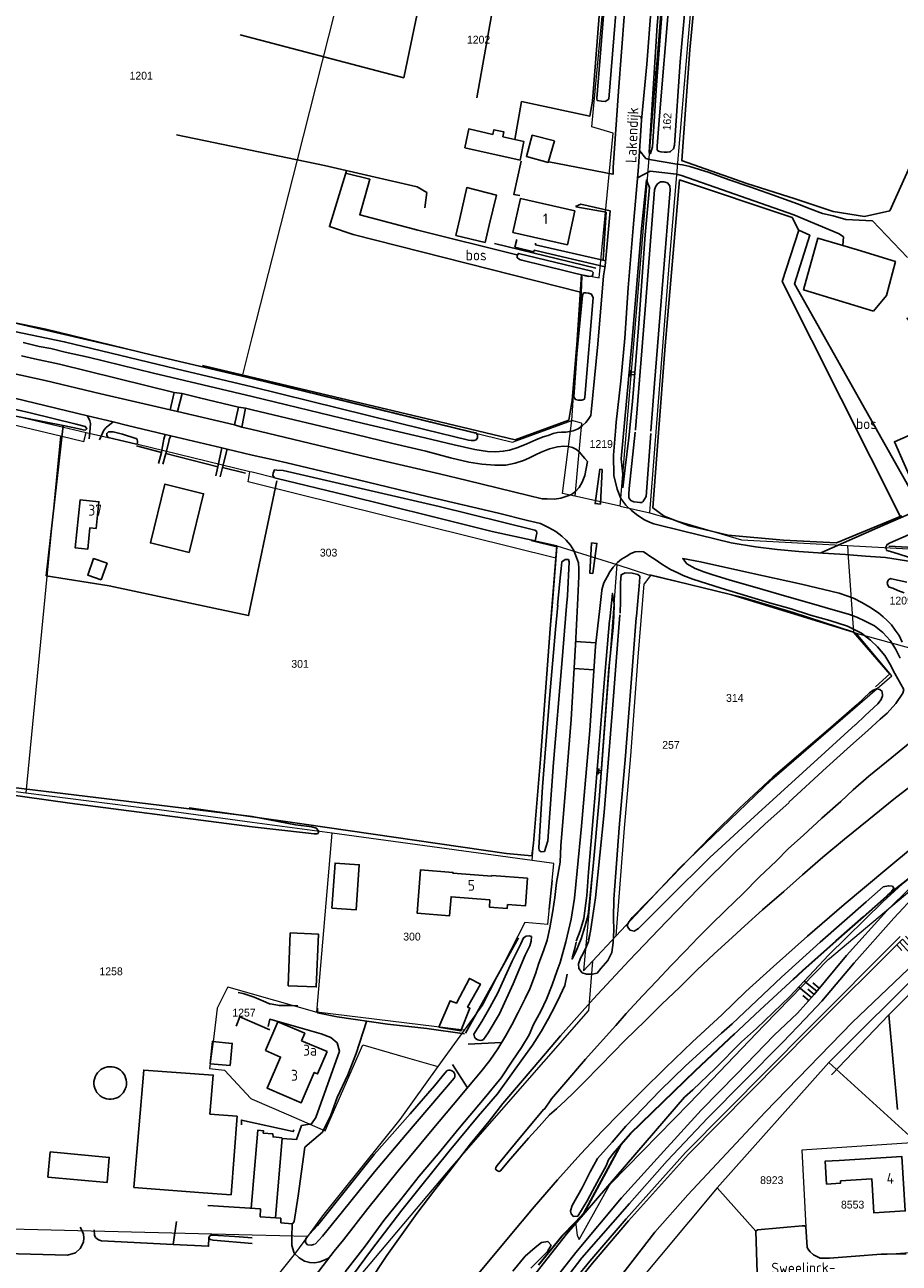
# Model space of a CAD drawing. Header units: metres. Extents: x 233829 to 239427, y 444283 to 448222.
# Tile 19 of 171: x 234948 to 235149, y 445181 to 445466. Entities that reach past the tile are written whole.
import ezdxf
from ezdxf.enums import TextEntityAlignment as Align

# ---------------------------------------------------------------- set-up
doc = ezdxf.new("R2010")
doc.units = ezdxf.units.M
doc.header["$MEASUREMENT"] = 0
doc.linetypes.add('DGN3', pattern=[54.868356, 36.578904, -18.289452])
for name, color, linetype in [('DAKRAND', 4, 'Continuous'), ('DAKRAND-BYG', 4, 'Continuous'), ('FUNKTIEAAND', 253, 'Continuous'), ('Goud-kadastrale grenzen', 13, 'Continuous'), ('HEG', 253, 'Continuous'), ('HEK', 253, 'Continuous'), ('HOOFDGEBOUW', 4, 'Continuous'), ('HUISNUMMER', 253, 'Continuous'), ('INSTEEKSLOOT', 153, 'Continuous'), ('KANTVERH', 253, 'Continuous'), ('KANTWATER', 153, 'Continuous'), ('OVLIJNOBJ', 253, 'Continuous'), ('RASTER', 253, 'Continuous'), ('STRAATNAAM', 253, 'Continuous'), ('TALUD', 253, 'Continuous')]:
    doc.layers.add(name, color=color, linetype=linetype)
for name, color, linetype, lineweight in [('G01 kadestrale perceelsgrens', 73, 'Continuous', 0), ('G02 kadestrale sectiegrens', 73, 'DGN3', 30), ('Z01 perceelnummer', 73, 'Continuous', 13)]:
    doc.layers.add(name, color=color, linetype=linetype, lineweight=lineweight)
doc.styles.get("Standard").update_dxf_attribs({"font": 'iso.shx'})
doc.styles.add('Styledgn001', font='dgn001.shx')

# ---------------------------------------------------------------- blocks, each defined once
blk = doc.blocks.new('TA', base_point=(75009.5, 300012))
for p, q in [((75009.5, 300012.5), (75010, 300012.5)), ((75009.5, 300012.25), (75010.5, 300012.25)), ((75009.5, 300012), (75010, 300012)), ((75009.5, 300011.75), (75010.5, 300011.75)), ((75009.5, 300011.5), (75010, 300011.5))]:
    blk.add_line(p, q)
blk = doc.blocks.new('A$C1532452F')
at = {"layer": 'G01 kadestrale perceelsgrens'}
for p, q in [((234997.753, 445384.947), (235000, 445393.779)), ((234863.821, 445393.076), (234955.813, 445371.192)), ((234997.753, 445384.947), (235000, 445384.398)), ((234947.418, 445375.342), (234961.79, 445371.953)), ((235075.738, 445374.056), (235073.51, 445374.679)), ((235075.738, 445374.056), (235075.002, 445365.806)), ((234955.813, 445371.192), (234947.839, 445289.004)), ((234955.813, 445371.192), (234961.214, 445369.907)), ((234961.214, 445369.907), (234961.79, 445371.953)), ((234999.409, 445362.919), (234973.332, 445369.234)), ((235075.002, 445365.806), (235074.24, 445357.264)), ((234999.008, 445360.601), (234999.409, 445362.919)), ((235000, 445362.776), (234999.409, 445362.919)), ((235000, 445360.355), (234999.008, 445360.601)), ((235069.88, 445343.01), (235000, 445360.355)), ((235084.671, 445354.985), (235074.24, 445357.264)), ((235084.671, 445354.985), (235091.523, 445353.462)), ((235069.88, 445343.01), (235070.108, 445345.885)), ((235070.108, 445345.885), (235083.88, 445341.517)), ((235136.956, 445345.912), (235176.417, 445343.815)), ((235083.88, 445341.517), (235091.665, 445339.048)), ((235091.665, 445339.048), (235090.206, 445337.119)), ((235138.979, 445325.743), (235138.388, 445325.924)), ((235138.979, 445325.743), (235152.672, 445321.959)), ((234933.686, 445290.805), (234947.839, 445289.004)), ((234947.839, 445289.004), (234976.857, 445285.31)), ((235000, 445282.166), (234976.857, 445285.31)), ((235018.369, 445279.671), (235000, 445282.166)), ((235014.815, 445238.493), (235018.369, 445279.671)), ((235064.397, 445273.418), (235018.369, 445279.671)), ((235069.404, 445272.737), (235064.397, 445273.418)), ((235068.002, 445258.643), (235069.404, 445272.737)), ((235162.412, 445256.564), (235132.689, 445226.905)), ((235078.319, 445250.229), (235083.754, 445256.049)), ((235076.259, 445248.023), (235078.319, 445250.229)), ((235078.319, 445250.229), (235077.391, 445238.761)), ((234994.399, 445244.315), (234991.945, 445239.399)), ((234994.399, 445244.315), (235000, 445242.718)), ((235000, 445242.718), (235014.815, 445238.493)), ((234991.945, 445239.399), (234991.08, 445232.251)), ((235048.785, 445234.357), (235014.815, 445238.493)), ((235048.785, 445234.357), (235042.73, 445225.963)), ((234991.08, 445232.251), (234990.148, 445225.555)), ((235016.75, 445211.147), (235025.442, 445230.972)), ((235025.442, 445230.972), (235035.19, 445228.166)), ((235035.19, 445228.166), (235042.73, 445225.963)), ((234990.148, 445225.555), (234993.622, 445225.147)), ((234993.622, 445225.147), (234999.68, 445218.602)), ((235107.015, 445198.046), (235132.689, 445226.905)), ((235132.689, 445226.905), (235152.92, 445208.472)), ((234999.68, 445218.602), (235000, 445218.462)), ((235000, 445218.462), (235008.324, 445214.832)), ((235008.324, 445214.832), (235016.75, 445211.147)), ((235107.015, 445198.046), (235078.852, 445164.392)), ((235082.223, 445198.689), (235082.621, 445199.099)), ((235115.884, 445188.101), (235107.015, 445198.046)), ((235000, 445187.159), (234925.06, 445189.008)), ((235012.666, 445186.846), (235000, 445187.159)), ((235146.086, 445182.79), (235154.267, 445183.376))]:
    blk.add_line(p, q, dxfattribs=at)
at = {"layer": 'G01 kadestrale perceelsgrens', "flags": 128}
for points in [[(235084.671, 445354.985), (235088.975, 445406.009), (235093.422, 445460.419), (235095.954, 445492.853), (235096.901, 445495.25), (235098.513, 445497.744), (235100.826, 445498.813), (235103.712, 445499.083), (235143.406, 445495.599), (235187.729, 445491.59), (235187.382, 445485.452)], [(235000, 445393.779), (235010.347, 445434.448), (235026.376, 445497.761)], [(235091.523, 445353.462), (235095.944, 445410.425), (235100.29, 445462.128), (235102.655, 445488.015), (235103.338, 445490.954), (235103.835, 445491.711), (235105.441, 445492.004), (235146.203, 445488.868), (235187.382, 445485.452)], [(235073.51, 445374.679), (235075.804, 445408.288), (235079.851, 445407.532), (235083.078, 445440.883), (235078.114, 445442.335), (235082.016, 445483.462)], [(234932.606, 445394.407), (234934.117, 445394.045), (234934.517, 445399.62), (234971.672, 445391.034), (234997.753, 445384.947)], [(235000, 445384.398), (235015.648, 445380.574), (235059.88, 445369.741), (235073.51, 445374.679)], [(235074.24, 445357.264), (235071.371, 445357.891), (235073.51, 445374.679)], [(234961.79, 445371.953), (234966.805, 445370.77), (234973.332, 445369.234)], [(235070.108, 445345.885), (235055.235, 445349.135), (235041.357, 445352.57), (235021.575, 445357.488), (235005.722, 445361.334), (235005.136, 445361.532), (235000, 445362.776)], [(235091.523, 445353.462), (235112.628, 445347.205), (235136.956, 445345.912)], [(235136.956, 445345.912), (235137.148, 445343.236), (235138.388, 445325.924)], [(235064.397, 445273.418), (235066.339, 445296.76), (235068.59, 445326.743), (235069.88, 445343.01)], [(235083.88, 445341.517), (235079.828, 445287.347), (235076.259, 445248.023)], [(235083.754, 445256.049), (235085.632, 445280.861), (235087.107, 445297.471), (235088.831, 445320.226), (235090.206, 445337.119)], [(235138.388, 445325.924), (235109.386, 445334.828), (235091.665, 445339.048)], [(235083.754, 445256.049), (235098.411, 445271.741), (235119.599, 445292.086), (235147.204, 445315.91), (235138.979, 445325.743)], [(235132.82, 445250.83), (235164.465, 445277.456), (235182.889, 445270.282)], [(235068.002, 445258.643), (235062.709, 445259.101), (235053.044, 445240.261), (235048.785, 445234.357)], [(235082.621, 445199.099), (235100.652, 445217.503), (235117.78, 445235.527), (235132.569, 445250.642), (235132.82, 445250.83)], [(235013.436, 445163.558), (235022.569, 445175.143), (235046.015, 445202.965), (235077.391, 445238.761)], [(235042.73, 445225.963), (235033.932, 445213.766), (235016.185, 445191.605), (235012.666, 445186.846)], [(235152.92, 445208.472), (235126.476, 445206.747), (235127.408, 445189.061)], [(235074.347, 445190.178), (235074.807, 445187.117), (235075.26, 445186.171), (235082.223, 445198.689)], [(235116.333, 445176.224), (235116.192, 445176.477), (235116.206, 445178.46), (235115.871, 445188.092), (235115.884, 445188.101)], [(235115.884, 445188.101), (235116.276, 445188.377), (235126.522, 445189.288), (235127.069, 445189.32), (235127.408, 445189.061)], [(235127.408, 445189.061), (235127.704, 445184.39), (235127.84, 445183.989), (235128.414, 445183.325), (235129.186, 445182.656), (235130.698, 445181.863), (235132.88, 445181.843), (235138.847, 445182.346), (235144.712, 445182.753), (235146.086, 445182.79)], [(235012.666, 445186.846), (235009.911, 445183.12), (235004.427, 445176.214)]]:
    blk.add_lwpolyline(points, dxfattribs=at)
at = {"layer": 'G02 kadestrale sectiegrens'}
for p, q in [((235146.333, 445265.485), (235159.516, 445275.839)), ((235076.381, 445192.304), (235084.878, 445208.06)), ((235074.347, 445190.178), (235076.381, 445192.304))]:
    blk.add_line(p, q, dxfattribs=at)
at = {"layer": 'G02 kadestrale sectiegrens', "flags": 128}
for points in [[(235084.878, 445208.06), (235084.879, 445208.063), (235087.082, 445210.54), (235102.029, 445225.038), (235116.86, 445238.994), (235126.724, 445248.101), (235134.382, 445254.898), (235140.66, 445260.449), (235146.071, 445265.235), (235146.296, 445265.456), (235146.333, 445265.485)], [(235000, 445092.657), (235008.486, 445105.84), (235027.792, 445132.477), (235047.795, 445158.44), (235071.222, 445186.91), (235074.347, 445190.178)]]:
    blk.add_lwpolyline(points, dxfattribs=at)
at = {"layer": 'G01 kadestrale perceelsgrens', "style": 'Styledgn001'}
blk.add_text('162', height=1.8, rotation=86.31971, dxfattribs=at).set_placement((235095.466, 445443.515), align=Align.MIDDLE_CENTER)
at = {"layer": 'Z01 perceelnummer', "linetype": 'Continuous', "lineweight": 13, "style": 'Styledgn001'}
for s, p in [('1202', (235052.082, 445462.387)), ('1201', (234974.424, 445454.093)), ('1219', (235080.31, 445369.291)), ('303', (235017.556, 445344.286)), ('1209', (235149.344, 445333.242)), ('301', (235010.986, 445318.679)), ('314', (235111.046, 445310.832)), ('257', (235096.361, 445300.022)), ('300', (235036.744, 445255.886)), ('1258', (234967.502, 445247.895)), ('1257', (234998.085, 445238.38)), ('8923', (235119.556, 445199.819)), ('8553', (235138.171, 445194.184))]:
    blk.add_text(s, height=1.8, dxfattribs=at).set_placement(p, align=Align.MIDDLE_CENTER)

msp = doc.modelspace()

# ---------------------------------------------------------------- linework, layer by layer
at = {"layer": 'DAKRAND'}
msp.add_lwpolyline([(235135.35, 445199.68), (235135.38, 445199.13), (235132.16, 445198.92), (235131.83, 445204.16), (235135.05, 445204.37)], dxfattribs=at)
at = {"layer": 'DAKRAND-BYG'}
for p, q in [((235064.44, 445440.39), (235069.57, 445439.08)), ((235047.73, 445421.23), (235046.82, 445417.29)), ((235145.94, 445403.48), (235142.99, 445399.9))]:
    msp.add_line(p, q, dxfattribs=at)
for points in [[(235057.68, 445440.03), (235062.52, 445438.91), (235061.67, 445434.66), (235048.95, 445437.5), (235049.8, 445441.85), (235055.38, 445440.56)], [(235057.68, 445440.03), (235057.9, 445441.13), (235055.62, 445441.64), (235055.38, 445440.56)], [(235064.44, 445440.39), (235063.09, 445435.45), (235068.1, 445434.14), (235069.57, 445439.08)], [(235047.73, 445421.23), (235049.36, 445428.33), (235056.2, 445426.62), (235054.53, 445419.67)], [(235046.82, 445417.29), (235053.56, 445415.7), (235054.53, 445419.67)], [(235142.99, 445399.9), (235126.87, 445404.77), (235130.19, 445416.7), (235135.93, 445415)], [(235135.93, 445415), (235139.26, 445414.01), (235148.03, 445411.34), (235145.94, 445403.48)], [(234964.03, 445349.85), (234964.7, 445356.01), (234960.39, 445356.48), (234959.2, 445345.41), (234962.11, 445345.09), (234962.63, 445350), (234964.03, 445349.85)], [(234965.24, 445338.02), (234962.11, 445339.12), (234963.46, 445342.93), (234966.59, 445341.83), (234965.24, 445338.02)], [(235018.33, 445262.43), (235019.04, 445272.82), (235024.6, 445272.44), (235023.89, 445262.05), (235018.33, 445262.43)], [(235008.23, 445244.59), (235008.74, 445256.73), (235015.23, 445256.45), (235014.71, 445244.31), (235008.23, 445244.59)], [(235042.92, 445235), (235045.53, 445241.11), (235047.02, 445240.6), (235049.96, 445246.26), (235052.49, 445244.96), (235049.55, 445239.65), (235050.07, 445239.41), (235048.01, 445234.16), (235042.92, 445235)], [(234994.89, 445226.18), (234995.38, 445231.31), (234990.82, 445231.75), (234990.32, 445226.62), (234994.89, 445226.18)], [(234966.65, 445225.88), (234966.13, 445225.75), (234965.63, 445225.55), (234965.16, 445225.27), (234964.74, 445224.93), (234964.37, 445224.54), (234964.06, 445224.09), (234963.82, 445223.61), (234963.65, 445223.09), (234963.56, 445222.56), (234963.54, 445222.02), (234963.61, 445221.48), (234963.75, 445220.96), (234963.96, 445220.46), (234964.25, 445220), (234964.59, 445219.58), (234965, 445219.22), (234965.45, 445218.92), (234965.94, 445218.69), (234966.46, 445218.54), (234966.99, 445218.46)], [(234966.99, 445218.46), (234967.52, 445218.45), (234968.05, 445218.52), (234968.55, 445218.66), (234969.04, 445218.88), (234969.49, 445219.16), (234969.89, 445219.5), (234970.24, 445219.89), (234970.54, 445220.33), (234970.77, 445220.81), (234970.93, 445221.31), (234971.01, 445221.83), (234971.03, 445222.36), (234970.97, 445222.89), (234970.83, 445223.4), (234970.63, 445223.89), (234970.35, 445224.34), (234970.02, 445224.75), (234969.63, 445225.11), (234969.2, 445225.41), (234968.73, 445225.65), (234968.23, 445225.82), (234967.71, 445225.91), (234967.18, 445225.93), (234966.65, 445225.88)], [(234990.24, 445214.98), (234991, 445223.99), (234975.01, 445225.15), (234972.75, 445198.15), (234988.72, 445196.93)], [(234990.24, 445214.98), (234996.48, 445214.51), (234995.1, 445196.44), (234988.72, 445196.93)], [(234952.96, 445200.54), (234966.56, 445199.3), (234967.08, 445205.06), (234953.49, 445206.3), (234952.96, 445200.54)]]:
    msp.add_lwpolyline(points, dxfattribs=at)
at = {"layer": 'HEG'}
for p, q in [((235055.74, 445415.46), (235079.03, 445409.81)), ((235068.35, 445262.18), (235069.01, 445268.8)), ((235049.04, 445233.64), (235061.25, 445255.61)), ((235146.53, 445237.9), (235164.58, 445256.21)), ((235146.53, 445237.9), (235133.27, 445224.08))]:
    msp.add_line(p, q, dxfattribs=at)
for points in [[(234999.6, 445145.85), (235006.42, 445155.9), (235010.67, 445161.72), (235020.19, 445174.06), (235027.45, 445183.74), (235034.39, 445192.89), (235038.73, 445198.26), (235045.34, 445206.48), (235051.99, 445214.55), (235056.42, 445219.66), (235059.74, 445224.27), (235062.29, 445227.81), (235064.47, 445230.86), (235066.46, 445234.07), (235068.19, 445237.04), (235069.62, 445239.77), (235070.84, 445242.31), (235071.95, 445244.61), (235072.49, 445247.27)], [(234996.31, 445235.29), (234997.12, 445237.39), (235004.02, 445234.44)]]:
    msp.add_lwpolyline(points, dxfattribs=at)
at = {"layer": 'HEK'}
for p, q in [((234973.38, 445368.86), (234979.08, 445367.34)), ((234980.06, 445367.12), (234992.06, 445364.05)), ((234993.13, 445363.88), (234998.43, 445362.59))]:
    msp.add_line(p, q, dxfattribs=at)
msp.add_lwpolyline([(235074.5, 445423.93), (235081.43, 445422.66), (235080.74, 445411.63)], dxfattribs=at)
at = {"layer": 'HOOFDGEBOUW'}
for p, q in [((235074.27, 445422.98), (235072.54, 445415.17)), ((235059.97, 445417.96), (235072.54, 445415.17)), ((235011.34, 445231.92), (235017.25, 445229.46))]:
    msp.add_line(p, q, dxfattribs=at)
for points in [[(235059.97, 445417.96), (235061.7, 445425.78), (235074.27, 445422.98)], [(234985.45, 445344.34), (234976.55, 445346.53), (234979.88, 445360.05), (234988.79, 445357.85), (234985.45, 445344.34)], [(235055.13, 445269.78), (235046.17, 445270.46), (235046.18, 445270.66), (235038.7, 445271.23), (235037.95, 445261.26), (235045.42, 445260.69), (235045.76, 445265.06), (235054.7, 445264.38)], [(235063.35, 445269.37), (235062.86, 445262.94), (235058.74, 445263.25), (235058.67, 445262.36), (235054.57, 445262.67), (235054.7, 445264.38)], [(235055.13, 445269.78), (235055.15, 445269.99), (235063.35, 445269.37)], [(235003, 445229.65), (235005.86, 445236.29), (235012.05, 445233.64), (235011.34, 445231.92)], [(235017.25, 445229.46), (235015.04, 445224.28), (235014.24, 445224.63), (235011.25, 445217.64), (235003.4, 445220.99), (235006.52, 445228.14), (235003, 445229.65)], [(235135.35, 445199.68), (235142.57, 445200.15), (235143.07, 445192.27), (235150.28, 445192.73), (235149.48, 445205.29), (235135.05, 445204.37)]]:
    msp.add_lwpolyline(points, dxfattribs=at)
at = {"layer": 'INSTEEKSLOOT'}
for points in [[(235101.86, 445496.34), (235101.46, 445496.34), (235100.2, 445496.24), (235099.21, 445495.87), (235098.62, 445495.36), (235098.17, 445494.75), (235097.84, 445493.72), (235097.77, 445492.97), (235097.67, 445491.73), (235097.44, 445490.04), (235097.27, 445488.04), (235095.98, 445471.43), (235093.72, 445444.81), (235093.16, 445437.88), (235093.18, 445436.97), (235093.46, 445436.7)], [(235097.19, 445438.1), (235098.49, 445457.27), (235100.02, 445474.22), (235100.78, 445484.85), (235101.06, 445487.64), (235101.21, 445488.88)], [(235093.46, 445436.7), (235094.05, 445436.55), (235094.8, 445436.49), (235095.45, 445436.49), (235096.06, 445436.59), (235096.22, 445436.63), (235096.97, 445437.27), (235097.19, 445438.1)], [(235091.732, 445372.234), (235092.54, 445383.26), (235094.54, 445407.84), (235096.16, 445427.84), (235096.13, 445428.75), (235095.53, 445429.4), (235094.7, 445429.62), (235093.94, 445429.63), (235093.25, 445429.18), (235092.8, 445428.52), (235092.59, 445427.78), (235090.56, 445402.19), (235088.22, 445372.66), (235088.201, 445372.493)], [(235078.44, 445408.75), (235078.17, 445409.12), (235061.23, 445413.16), (235060.94, 445412.68), (235060.95, 445412.23), (235061.52, 445411.78), (235062.06, 445411.63), (235077.32, 445407.84), (235078.23, 445407.96), (235078.41, 445408.3), (235078.44, 445408.75)], [(235078.47, 445402.92), (235078.09, 445403.76), (235077.41, 445404.01), (235076.76, 445404.07), (235076.26, 445404.06), (235076.01, 445403.47), (235074.72, 445390.03), (235074.02, 445380.14), (235074.37, 445379.56), (235075.01, 445379.41), (235075.86, 445379.39), (235076.43, 445379.65), (235076.57, 445380.04), (235078.47, 445402.92)], [(234952.48, 445395.76), (234938.23, 445398.68), (234937.83, 445398.61), (234937.36, 445398.46), (234937.13, 445398.29), (234936.98, 445397.16), (234937.41, 445396.82), (234956.7, 445392.84), (234982.48, 445386.62), (235000, 445382.47)], [(235000, 445384.4), (234977.03, 445389.73), (234952.48, 445395.76)], [(234956.45, 445373.54), (234943.61, 445376.1), (234937.58, 445377.85), (234918.98, 445382.08), (234918.85, 445382.39), (234918.85, 445382.73), (234919.04, 445382.95), (234919.22, 445383.1), (234919.5, 445383.15), (234919.77, 445383.14), (234948.84, 445376.44), (234959.47, 445373.83), (234961.55, 445373.34), (234961.92, 445372.79), (234961.57, 445372.49), (234961.09, 445372.57), (234960.14, 445372.8), (234956.45, 445373.54)], [(235000, 445384.4), (235025.56, 445378.15), (235050.61, 445372), (235051.46, 445371.88), (235051.82, 445371.4), (235051.81, 445370.7), (235051.52, 445370.22), (235051.06, 445370.11), (235050.36, 445370.11), (235049.76, 445370.16), (235039.72, 445372.63), (235000, 445382.47)], [(234973.33, 445369.23), (234973.56, 445369.52), (234973.59, 445369.95), (234973.5, 445370.29), (234973.33, 445370.53), (234973.2, 445370.6), (234970.1, 445371.54), (234967.94, 445372.09), (234966.93, 445372.07), (234966.5, 445371.72), (234966.55, 445371.28), (234966.8, 445370.77), (234973.33, 445369.23)], [(235088.146, 445371.996), (235086.71, 445359.08), (235086.65, 445357.73), (235086.69, 445356.92), (235087.09, 445356.29), (235087.82, 445355.98), (235088.56, 445355.87), (235089.16, 445355.82), (235089.66, 445355.83), (235089.82, 445355.87)], [(235089.92, 445355.96), (235090.63, 445357.21), (235091.695, 445371.736)], [(235065.5, 445348.8), (235065.1, 445346.98), (235055.23, 445349.14), (235041.36, 445352.57), (235021.58, 445357.49), (235005.72, 445361.33), (235005.14, 445361.53), (235004.73, 445362.07), (235004.82, 445362.61), (235005.08, 445363.34), (235005.68, 445363.29), (235007.13, 445363.18), (235043, 445354.9), (235065.05, 445349.44), (235065.44, 445349.26), (235065.5, 445348.8)], [(235072.312, 445331.971), (235072.51, 445334.35), (235072.96, 445342.17), (235072.77, 445342.67), (235071.98, 445342.7), (235071.27, 445342.18), (235071.12, 445340.65), (235070.78, 445337.68)], [(235088.393, 445329.641), (235089.12, 445337.49), (235089.17, 445338.88), (235088.73, 445339.29), (235087.45, 445339.53), (235085.82, 445339.63), (235084.86, 445339.21), (235084.76, 445337.43), (235084.72, 445333.12), (235084.632, 445330.367)], [(235070.78, 445337.68), (235070.28, 445332.14)], [(235070.281, 445332.154), (235069.78, 445326.6), (235068.51, 445311.66), (235066.78, 445290.4), (235065.93, 445276.34), (235066.06, 445275.74), (235066.5, 445275.38), (235067.25, 445275.5), (235068.02, 445277.96), (235069.29, 445295.97), (235071.21, 445318.72), (235072.312, 445331.971)], [(235077.69, 445256.32), (235077.34, 445254.79), (235076.86, 445253.47), (235076.16, 445252.01), (235075.53, 445250.89), (235075.04, 445249.61), (235075.16, 445248.57), (235075.92, 445247.55), (235076.95, 445247.22), (235078.24, 445247.23), (235079.34, 445247.49), (235080.22, 445248.55), (235081.81, 445250.39), (235082.77, 445252.24), (235083.04, 445254.56), (235083.18, 445257.34), (235083.12, 445260.16), (235083.21, 445264.47), (235083.66, 445270.66), (235084.43, 445280.9), (235085.91, 445297.52), (235087.63, 445320.23), (235088.36, 445329.28), (235088.393, 445329.641)], [(235084.62, 445329.99), (235083.78, 445319.26), (235083.01, 445309.22), (235080.98, 445284.48), (235079, 445264.81), (235077.86, 445257.16), (235077.4, 445255.14)], [(235138.8, 445304.65), (235141.05, 445306.81), (235143.97, 445309.49), (235144.74, 445310.46), (235145.02, 445311.34), (235144.95, 445312.29), (235144.42, 445312.8), (235143.63, 445312.93), (235142.93, 445312.6), (235142.02, 445311.99), (235139.25, 445309.3), (235133.13, 445304.04), (235127.42, 445299.11), (235119.77, 445292.57), (235112.15, 445285.47), (235105.7, 445279.08), (235100.47, 445273.74), (235094.72, 445267.73), (235087.39, 445260.28), (235086.56, 445259.16), (235086.29, 445258.47), (235086.47, 445257.92), (235086.95, 445257.36), (235087.88, 445257.14), (235088.89, 445257.75), (235091.76, 445260.63), (235095.86, 445264.72), (235105.29, 445274.13), (235116.43, 445284.34), (235131.86, 445298.38), (235138.81, 445304.75)], [(235000, 445281.19), (234958.03, 445286.59), (234942.18, 445288.84)], [(234942.44, 445290.51), (234981.1, 445285.86), (235000, 445283.53)], [(235000, 445281.19), (235012.23, 445279.75), (235014.26, 445279.51), (235015, 445279.56), (235015.25, 445279.83), (235015.2, 445280.22), (235014.7, 445280.85), (235013.67, 445281.19), (235009.96, 445281.65), (235000, 445283.53)], [(235126.72, 445248.1), (235134.38, 445254.9), (235140.66, 445260.45), (235146.07, 445265.23), (235147.15, 445266.29), (235147.67, 445267.07), (235147.33, 445267.53), (235146.39, 445267.6), (235145.2, 445267.35), (235141.32, 445263.9), (235130.7, 445254.57), (235121.77, 445246.57), (235110.41, 445235.83), (235107.96, 445233.68), (235099.73, 445226.15), (235093.9, 445220.49), (235085.99, 445212.21), (235082.8, 445208.59), (235079.46, 445204.83), (235077.77, 445201.71), (235075.92, 445198.05), (235073.61, 445194.01), (235073.27, 445192.78), (235073.39, 445192.03), (235073.92, 445191.47), (235074.92, 445191.54), (235077.06, 445195.04), (235078.33, 445197.33), (235079.8, 445200.16), (235081.44, 445203.08), (235081.98, 445204.46), (235083.07, 445205.96), (235084.51, 445207.65), (235087.08, 445210.54), (235102.03, 445225.04), (235116.86, 445238.99), (235126.72, 445248.1)], [(235050.98, 445233.46), (235052.85, 445236.34), (235054.64, 445239.6), (235056.48, 445242.96), (235058.19, 445246.73), (235059.79, 445250.25), (235061.8, 445254.25), (235062.12, 445254.93), (235062.44, 445255.62), (235063.05, 445256), (235063.7, 445256.08), (235064.24, 445255.91), (235064.2, 445254.87), (235063.87, 445253.79), (235062.81, 445251.64), (235060.07, 445245.03), (235056.87, 445238.14), (235054.25, 445233.76), (235053.19, 445232.18)], [(235050.98, 445233.46), (235051.03, 445233.12), (235051.15, 445232.8), (235051.33, 445232.52), (235051.58, 445232.29), (235051.88, 445232.12), (235052.2, 445232.02), (235052.54, 445231.99), (235052.88, 445232.05), (235053.19, 445232.18)], [(235014.35, 445185.05), (235013.6, 445184.83), (235012.71, 445184.9), (235012.23, 445185.47), (235012.31, 445186.46), (235014.99, 445189.39), (235028.01, 445205.69), (235036.34, 445215.09), (235041.96, 445221.56), (235044.33, 445224.46), (235044.88, 445225.06)], [(235046.47, 445223.29), (235046.59, 445223.58), (235046.63, 445223.89), (235046.59, 445224.2), (235046.48, 445224.49), (235046.3, 445224.74), (235046.07, 445224.94), (235045.79, 445225.08), (235045.49, 445225.15), (235045.18, 445225.14), (235044.88, 445225.06)], [(235046.47, 445223.29), (235040.65, 445216.49), (235035.24, 445210.17), (235028.13, 445201.72), (235020.74, 445192.58), (235016.15, 445186.93), (235014.45, 445185.05)], [(235059.98, 445178.88), (235062.77, 445182.31), (235065.11, 445184.32), (235066.59, 445185.46), (235068.03, 445185.71), (235068.75, 445184.84), (235067.96, 445183.38), (235064.07, 445179.59)]]:
    msp.add_lwpolyline(points, dxfattribs=at)
at = {"layer": 'KANTVERH'}
for p, q in [((235068.26, 445434.22), (235082.96, 445431.38)), ((235142.73, 445420.7), (235150.81, 445412.22)), ((234945.3, 445379.81), (234962.05, 445375.8)), ((234982, 445381.14), (234983.89, 445380.89)), ((234982.79, 445376.75), (234981.09, 445377.19)), ((234996.81, 445377.78), (234998.42, 445377.58)), ((234962.05, 445375.8), (234967.98, 445374.38)), ((234997.61, 445373.2), (234995.89, 445373.72)), ((234979.91, 445371.52), (234981.25, 445371.21)), ((234981.25, 445371.21), (234993.01, 445368.4)), ((234997.61, 445373.2), (235000, 445372.63)), ((234993.01, 445368.4), (234992.06, 445364.05)), ((234994.19, 445368.11), (235000, 445366.72)), ((234979.08, 445367.34), (234978.43, 445364.77)), ((234979.43, 445364.68), (234980.06, 445367.12)), ((234992.06, 445364.05), (234991.61, 445361.99)), ((234992.6, 445361.76), (234993.13, 445363.88)), ((235074.39, 445323.79), (235079.09, 445323.52)), ((235074.05, 445317.6), (235078.61, 445317.34)), ((235049.69, 445231.14), (235057.37, 445231.49)), ((235046.07, 445226.47), (235049.53, 445221.1)), ((234989.79, 445193.97), (235001.92, 445193.24))]:
    msp.add_line(p, q, dxfattribs=at)
for points in [[(235102.42, 445675.23), (235101.51, 445662.15), (235100.39, 445648.43), (235099.29, 445634.82), (235098.19, 445620), (235096.87, 445604.39), (235095.54, 445587.98), (235094.3, 445572.72), (235093.13, 445557.61), (235092.34, 445548.49), (235091.32, 445535.97), (235090.05, 445520.91), (235089.23, 445511.39), (235088.34, 445502.27), (235087.72, 445494.64), (235086.99, 445485.67), (235085.66, 445468.66), (235084.29, 445450.54), (235083.07, 445432.97), (235083.08, 445431.35)], [(235098.7, 445500), (235098.27, 445499.76), (235097.1, 445498.9), (235096.11, 445497.88), (235095.28, 445496.89), (235094.54, 445495.75), (235094.14, 445494.58), (235093.74, 445493.35), (235093.57, 445492.46), (235093.17, 445487.58), (235092.56, 445478.24), (235091.83, 445469.81), (235090.77, 445456.74), (235089.57, 445443.84), (235088.85, 445433.11), (235087.62, 445419.1), (235086.5, 445405.28), (235085.75, 445393.65), (235084.8, 445383.78), (235083.73, 445374.33), (235083.563, 445372.256)], [(235089.11, 445436.88), (235090.61, 445435.02), (235091.4, 445434.81), (235097.74, 445433.74), (235099.03, 445433.53), (235100.71, 445433.2), (235105.17, 445431.83), (235109.74, 445430.11), (235114.48, 445428.52), (235119.75, 445426.63), (235125.51, 445424.56), (235128.38, 445423.42), (235131.21, 445422.39), (235133.72, 445421.79), (235136.57, 445421), (235142.73, 445420.7)], [(235061.85, 445434.39), (235060.17, 445426.75), (235061.56, 445426.48)], [(235088.63, 445430.55), (235091.58, 445432.13), (235097.6, 445431.39), (235098.78, 445431.1), (235124.6, 445422.02), (235135.04, 445417.71), (235136.04, 445416.98), (235135.93, 445415)], [(235000, 445380.2), (235007.9, 445378.33), (235025.58, 445374.03), (235039.72, 445370.72), (235046.46, 445369.07), (235051.25, 445368.03), (235054.12, 445367.6), (235056.07, 445367.49), (235057.74, 445367.61), (235059.17, 445367.89), (235061.12, 445368.49), (235063.15, 445369.33), (235065.23, 445370.26), (235066.95, 445370.98), (235068.08, 445371.29), (235069.26, 445371.69), (235070.23, 445371.91), (235071.15, 445372.04), (235072.15, 445372.01), (235073.07, 445372.19), (235073.83, 445372.33), (235075.02, 445372.78), (235075.99, 445373.56), (235076.75, 445374.25), (235077.31, 445374.96), (235077.89, 445375.86), (235078, 445376.66), (235079.52, 445392.25), (235080.84, 445408), (235081.23, 445410.28), (235082.35, 445423.01), (235075.61, 445424.54), (235074.41, 445423.99)], [(235081.2, 445410.09), (235064.86, 445413.92), (235064.77, 445413.52), (235060.44, 445414.58), (235060.89, 445416.35)], [(235081.34, 445411.49), (235065.16, 445415.15), (235065.19, 445415.5)], [(235130.84, 445344.26), (235143.86, 445349.98), (235154.47, 445354.59), (235147.77, 445369.79), (235158.81, 445374.62), (235154.11, 445391.57), (235152.87, 445395.48), (235150.64, 445398.38)], [(235000, 445380.2), (234977.27, 445385.57), (234962.22, 445389.28), (234956.93, 445390.45), (234953.59, 445391.28), (234950.93, 445391.75), (234947.29, 445392.66)], [(234946.9, 445389.6), (234949.89, 445388.92), (234955.59, 445387.69), (234982, 445381.14), (234981.09, 445377.19)], [(234981.09, 445377.19), (234965.1, 445380.87), (234952.3, 445383.93), (234944.25, 445385.65)], [(234982.79, 445376.75), (234995.89, 445373.72), (234996.81, 445377.78), (234987.85, 445379.94), (234983.89, 445380.89), (234982.79, 445376.75)], [(235000, 445377.19), (234998.42, 445377.58), (234997.61, 445373.2)], [(235073.73, 445368.52), (235072.79, 445368.7), (235071.69, 445368.78), (235070.27, 445368.65), (235068.43, 445368.2), (235066.46, 445367.4), (235065.15, 445366.8), (235063.63, 445366.02), (235062.43, 445365.47), (235060.48, 445364.88), (235058.33, 445364.45), (235055.82, 445364.4), (235052.83, 445364.64), (235049.86, 445365.13), (235045.62, 445366.13), (235039.97, 445367.64), (235032.33, 445369.42), (235023.82, 445371.51), (235000, 445377.19)], [(234962.05, 445375.8), (234962.62, 445374.6), (234962.72, 445374.03), (234962.57, 445372.05), (234962.45, 445370.48)], [(234964.82, 445370.25), (234965.84, 445372.5), (234966.35, 445373.07), (234967.98, 445374.38), (234971.29, 445373.59), (234979.91, 445371.52)], [(234979.91, 445371.52), (234979.65, 445370.4), (234979.21, 445367.86), (234979.08, 445367.34)], [(234980.06, 445367.12), (234980.76, 445369.81), (234980.88, 445370.35), (234981.25, 445371.21)], [(235000, 445372.63), (235026.51, 445366.28), (235043.06, 445362.42), (235049.451, 445360.873)], [(235083.563, 445372.256), (235083.12, 445366.75), (235083.19, 445362.03), (235083.94, 445358.91), (235084.82, 445356.73), (235085.95, 445355.23), (235087.25, 445353.97), (235088.72, 445352.84), (235090.25, 445351.87), (235091.4, 445351.27), (235092.38, 445350.94), (235099.22, 445349.23), (235110.25, 445346.58), (235115.79, 445345.63), (235120.81, 445344.97), (235125.79, 445344.52), (235131.29, 445344.17), (235136.53, 445343.85), (235141.12, 445343.47), (235145.71, 445343.15), (235152.04, 445342.19), (235154.37, 445342.2)], [(234993.01, 445368.4), (234994.19, 445368.11), (234993.13, 445363.88)], [(235076.527, 445365.988), (235075.25, 445367.49), (235074.64, 445368.04), (235073.73, 445368.52)], [(235005.292, 445365.559), (235000, 445366.72)], [(235074.925, 445333.83), (235075.19, 445338.88), (235075.13, 445340.59), (235075.04, 445341.96), (235074.58, 445343.15), (235074.01, 445344.75), (235073.2, 445345.97), (235072.24, 445347.15), (235071.27, 445348.09), (235069.85, 445349.16), (235068.16, 445350.09), (235066.33, 445351), (235063.37, 445351.69), (235056.68, 445353.34), (235040.28, 445357.23), (235024.38, 445361.08), (235007.98, 445364.97), (235005.292, 445365.559)], [(235063.605, 445357.449), (235066.74, 445356.69), (235067.9, 445356.69), (235069.54, 445356.56), (235071.02, 445356.84), (235072.41, 445357.28), (235073.5, 445357.69), (235074.41, 445358.37), (235075.24, 445359.31), (235075.94, 445360.51), (235076.56, 445362.01), (235077.12, 445365.29), (235076.527, 445365.988)], [(235080.14, 445355.47), (235078.88, 445355.59), (235080, 445363.47), (235080.5, 445363.42), (235080.14, 445355.47)], [(235049.451, 445360.873), (235063.605, 445357.449)], [(235151.01, 445348.35), (235146.79, 445346.53), (235146.11, 445346.18), (235145.8, 445345.51), (235145.998, 445344.931)], [(235078.06, 445346.53), (235079.32, 445346.41), (235078.35, 445339.49), (235077.7, 445339.55), (235078.06, 445346.53)], [(235145.998, 445344.931), (235146.05, 445344.78), (235147.42, 445344.37), (235154.37, 445342.2)], [(235080.482, 445335.74), (235080.94, 445337.36), (235081.65, 445338.71), (235082.29, 445339.86), (235083.04, 445340.96), (235084.02, 445341.98), (235084.94, 445342.81), (235086.05, 445343.42), (235087.15, 445344.09), (235088.14, 445344.46), (235089.1, 445344.53), (235090, 445344.46), (235090.67, 445344.05), (235091.47, 445343.48), (235092.71, 445342.68), (235094.29, 445341.65), (235096.24, 445340.39), (235097.94, 445339.6), (235099.19, 445338.99), (235101.39, 445338.21), (235107.95, 445336.13), (235113.97, 445334.23), (235119.06, 445332.71), (235124.02, 445331.31), (235128.47, 445329.89), (235132.89, 445328.68), (235137, 445327.34), (235140.24, 445325.78), (235142.26, 445324.1), (235143.89, 445322.57), (235145.59, 445320.62), (235146.74, 445318.67), (235147.87, 445316.47), (235149.93, 445312.79)], [(235149.56, 445323.71), (235148.88, 445325.22), (235147.97, 445326.45), (235147.11, 445327.63), (235146.14, 445328.66), (235145.21, 445329.54), (235144.13, 445330.43), (235142.12, 445331.7), (235140.26, 445332.8), (235138.38, 445333.81), (235136.87, 445334.33), (235135.06, 445334.93), (235126.39, 445337.04), (235114.51, 445339.66), (235103.16, 445342.14), (235099.06, 445342.92), (235100.02, 445341.74), (235101.93, 445340.63), (235103.93, 445339.86), (235105.74, 445339.22), (235109.95, 445337.97), (235115.69, 445336.3), (235123.05, 445334.15), (235129.23, 445332.39), (235133.15, 445331.27), (235137.23, 445330.14), (235139.13, 445329.43), (235141.06, 445328.52), (235143.18, 445327.44), (235145.12, 445325.88), (235146.82, 445324.04), (235148.02, 445322.13), (235149.11, 445319.99)], [(235147.1, 445338.18), (235146.93, 445338.34), (235146.51, 445338.12), (235146.28, 445337.78), (235146.14, 445337.29), (235146.26, 445336.83), (235146.61, 445336.3), (235147.4, 445336.09), (235148.56, 445335.54), (235150.02, 445335.02)], [(235150.63, 445337.48), (235147.13, 445338.27)], [(235012.8, 445175.53), (235018.86, 445183.47), (235020.98, 445186.08), (235026.62, 445193.29), (235033.59, 445201.99), (235041.43, 445211.41), (235046.23, 445217.16), (235049.79, 445221.41), (235052.57, 445224.74), (235054.69, 445227.4), (235056.51, 445230.07), (235058.24, 445232.94), (235059.76, 445235.57), (235061.2, 445238.45), (235062.79, 445241.62), (235063.85, 445243.87), (235065.15, 445247.3), (235065.97, 445249.8), (235067.05, 445252.6), (235067.83, 445255.05), (235068.47, 445257.91), (235069.19, 445261.85), (235069.63, 445264.86), (235070.04, 445268.37), (235070.83, 445273.01), (235071.01, 445276.77), (235072.15, 445290.67), (235073.38, 445305.86), (235074.36, 445323.09), (235074.925, 445333.83)], [(235079.975, 445331.449), (235080.44, 445335.59), (235080.482, 445335.74)], [(235079, 445322.76), (235079.975, 445331.449)], [(235021.39, 445178.73), (235025.99, 445184.63), (235030.3, 445190.54), (235034.22, 445195.38), (235038.41, 445200.7), (235042.79, 445205.86), (235047.64, 445211.76), (235053.37, 445218.62), (235057.24, 445223.35), (235059.84, 445227.24), (235061.98, 445230.34), (235063.71, 445233.31), (235064.73, 445235.66), (235066.41, 445238.73), (235067.69, 445241.52), (235069.04, 445244.8), (235070.18, 445248.08), (235070.84, 445249.9), (235072.18, 445254.66), (235073.39, 445259.93), (235074.14, 445264.77), (235074.79, 445271), (235075.76, 445281.28), (235077.66, 445303.34), (235078.98, 445322.79)], [(235149.93, 445312.79), (235149.71, 445311.91), (235148.11, 445309.58), (235146.13, 445307.34)], [(235146.13, 445307.34), (235144.5, 445305.91), (235141.69, 445303.32), (235137.7, 445299.78), (235132.19, 445294.84), (235123.45, 445286.84)], [(235067.17, 445216.09), (235068.26, 445217.64), (235068.89, 445218.57), (235071.67, 445221.85), (235076.72, 445227.69), (235082.17, 445233.76), (235083.67, 445235.45), (235086.08, 445238.15), (235089.83, 445242.24), (235093.07, 445245.71), (235096.41, 445249.27), (235099.69, 445252.64), (235102.61, 445255.67), (235105.48, 445258.55), (235108.97, 445261.96), (235112.91, 445265.76), (235116.75, 445269.65), (235120.54, 445273.25), (235123.36, 445276.08), (235126.88, 445279.24), (235131.12, 445283.17), (235135.46, 445287), (235138.27, 445289.69), (235141.9, 445292.85), (235147.2, 445297.1), (235156.5, 445304.74)], [(235154.32, 445292.66), (235147.63, 445287.51), (235141.87, 445282.83), (235136.27, 445278.3), (235131.33, 445274.19), (235126.64, 445270.13), (235122.35, 445266.25), (235117.4, 445262.04), (235113.36, 445258.35), (235109.58, 445254.9), (235106.31, 445251.93), (235102.32, 445248.14), (235098.43, 445244.25), (235094.24, 445240.32), (235090.39, 445236.47), (235085.79, 445232.01), (235082.97, 445229.12), (235080.14, 445226.24), (235076.25, 445222.2), (235073.89, 445219.89), (235072.05, 445218.12), (235070.05, 445216.25), (235068.37, 445214.86)], [(235026.76, 445176.13), (235030.98, 445182.49), (235034.77, 445187.87), (235037.89, 445192.13), (235042.03, 445197.61), (235045.91, 445202.54), (235050.2, 445208.21), (235054.49, 445213.37), (235057.69, 445217.44), (235064.86, 445225.89), (235070.94, 445233.03), (235078.45, 445241.47), (235086.77, 445250.38), (235095.34, 445259.38), (235102.88, 445267.12), (235111.13, 445275.29), (235117.93, 445281.76), (235123.55, 445286.79)], [(235052.13, 445178.43), (235058.99, 445186.59), (235064.87, 445193.65), (235070.22, 445199.87), (235075.63, 445205.9), (235080.5, 445211.1), (235084.66, 445215.33), (235089.68, 445220.33), (235095.11, 445225.66), (235101.35, 445231.66), (235108.05, 445237.89), (235113.62, 445243.22), (235119.96, 445249.01), (235127.77, 445256), (235136.19, 445263.27), (235146.02, 445271.49), (235152.39, 445276.79)], [(234997.48, 445212.52), (234997.51, 445213.66), (235009.43, 445211), (235009.54, 445211.39)], [(235068.37, 445214.86), (235066.01, 445212.16), (235063.59, 445209.51), (235060.96, 445206.47), (235058.95, 445204.15), (235057.1, 445201.98), (235056.8, 445201.84), (235056.4, 445201.95), (235056.11, 445202.21), (235055.97, 445202.46), (235056.03, 445202.76), (235056.39, 445203.19), (235061.25, 445209.14), (235067.13, 445216.14)], [(234999.74, 445193.35), (235001.26, 445211.31), (235002.59, 445211.17), (235002.53, 445210.67), (235004.75, 445210.45), (235004.78, 445209.76), (235006.9, 445209.54)], [(235006.9, 445209.44), (235010.17, 445209.19), (235011.31, 445212.43)], [(235017.77, 445182.05), (235017.52, 445181.88), (235016.56, 445181.41), (235015.51, 445181), (235014.36, 445180.79), (235013.22, 445180.82), (235011.99, 445181.16), (235010.78, 445181.94), (235009.62, 445182.97), (235009.13, 445184.77), (235009.1, 445186.71), (235009.2, 445189.78), (235006.58, 445190.01), (235006.56, 445191.05), (235001.81, 445191.4), (235001.92, 445193.24)], [(234826.47, 445186.41), (234863.7, 445184.97), (234909.21, 445183.88), (234957.45, 445182.56), (234959.34, 445183.09), (234960.38, 445184.07), (234961.11, 445185.51), (234961.22, 445186.54), (234961.13, 445187.41), (234960.93, 445187.93), (234960.69, 445188.48), (234960.4, 445189)], [(234963.62, 445188.39), (234963.71, 445187.15), (234963.91, 445186.65), (234964.26, 445186.31), (234964.62, 445186.11), (234965.28, 445185.88), (234981.8, 445185.02), (234982.56, 445190.28)], [(235150.52, 445182.82), (235148.88, 445182.87), (235144.71, 445182.75), (235138.85, 445182.35), (235132.88, 445181.84), (235130.7, 445181.86), (235129.19, 445182.66), (235128.41, 445183.33), (235127.84, 445183.99), (235127.7, 445184.39), (235127.41, 445189.06), (235127.07, 445189.32), (235126.52, 445189.29), (235116.28, 445188.38), (235115.87, 445188.09), (235116.21, 445178.46), (235116.19, 445176.48), (235116.33, 445176.22), (235117.28, 445176.29), (235121.99, 445176.44), (235130.64, 445176.86), (235144.1, 445177.71), (235148.23, 445178.08), (235149.77, 445177.98)], [(234981.8, 445185.02), (234989.92, 445184.6), (234990.02, 445186.57)], [(235000, 445185.22), (234990.97, 445185.97), (234990.3, 445186.14), (234990.02, 445186.57), (234990.16, 445186.9), (234990.48, 445187.15), (234990.82, 445187.17), (234995.96, 445186.84), (235000, 445186.56)]]:
    msp.add_lwpolyline(points, dxfattribs=at)
at = {"layer": 'KANTWATER'}
msp.add_lwpolyline([(235087.15, 445511.21), (235086.4, 445511.82), (235085.51, 445511.99), (235084.9, 445511.84), (235084.45, 445511.27), (235084.31, 445510.83), (235082.07, 445483.2), (235079.29, 445448.84), (235079.35, 445448.38), (235080.39, 445448.2), (235081.24, 445448.18), (235082.04, 445448.72), (235084.86, 445483.58), (235087.13, 445510.3), (235087.15, 445511.21)], dxfattribs=at)
at = {"layer": 'OVLIJNOBJ'}
for p, q in [((235146.53, 445237.9), (235148.46, 445216.06)), ((235005.33, 445191.24), (235006.9, 445209.44))]:
    msp.add_line(p, q, dxfattribs=at)
for points in [[(235095.83, 445488.82), (235095.39, 445491.41), (235093.15, 445465.64), (235091.33, 445436.47), (235091.61, 445436.15), (235092.14, 445437.71), (235093.04, 445451.89), (235094.3, 445469.26), (235095.59, 445485.22), (235095.83, 445488.82)], [(235021.76, 445431.57), (235027.07, 445430.23), (235024.71, 445422.09), (235038.07, 445418.5), (235060.91, 445412.88)], [(235085.27, 445359.2), (235085.79, 445363.83), (235086.66, 445370.73), (235087.53, 445379.05), (235088.86, 445396.06), (235090.45, 445417.46), (235091.38, 445428.38), (235090.71, 445430.04), (235089.56, 445418.94), (235087.36, 445392.41), (235084.86, 445365.91), (235085.41, 445360.9)], [(235149.15, 445352.66), (235121.95, 445406.73), (235125.82, 445418.51), (235128.29, 445417.36), (235124.82, 445406.14), (235153.86, 445354.49)], [(235082.278, 445328.999), (235082.89, 445334.91), (235083.26, 445332.42), (235083.175, 445329.745)], [(235083.175, 445329.745), (235083.09, 445327.07), (235082.09, 445317.53), (235079.83, 445287.35), (235078.45, 445272.12), (235077.29, 445260.9), (235076.56, 445258.14), (235075.68, 445255.39), (235074.44, 445252.36), (235073.59, 445250.7), (235073.66, 445251.24), (235074.26, 445253.16), (235074.51, 445254.64)], [(235074.52, 445254.84), (235075.49, 445257.23), (235076.27, 445260.09), (235076.99, 445265.32), (235077.41, 445270.76), (235079.01, 445289.61), (235080.91, 445313.4), (235082.24, 445328.63), (235082.278, 445328.999)], [(235106.54, 445225.51), (235112.62, 445231.66), (235116.06, 445234.71), (235123.73, 445242.12), (235132.59, 445251.64), (235145.11, 445263.92), (235153.29, 445271.32), (235159.04, 445274.59), (235161.99, 445274.04)], [(235151.54, 445267.3), (235146.03, 445261.85), (235136.74, 445251.52), (235129.31, 445242.59), (235125.47, 445238.28), (235120.11, 445233.22), (235111.52, 445224.33), (235103.28, 445215.92), (235093.94, 445205.65), (235085, 445195.77), (235074.43, 445183.18), (235066.13, 445172.53)], [(235152.92, 445265.8), (235147.68, 445260.17), (235138.55, 445249.86), (235131.05, 445240.99), (235127.23, 445236.94), (235122.13, 445231.57), (235113.3, 445222.65), (235104.82, 445214.18), (235095.46, 445204.3), (235086.79, 445194.43), (235075.83, 445181.95), (235067.78, 445171.42)], [(235149.11, 445255.92), (235127.97, 445234.68), (235099.7, 445206.21), (235086.04, 445190.93), (235077.71, 445181.18), (235071.43, 445173.49)], [(235086.56, 445190.44), (235100.43, 445205.82), (235128.71, 445234.4), (235149.62, 445255.33)], [(235022.38, 445049.86), (235023.25, 445050.23), (235024.32, 445050.86), (235024.67, 445052.17), (235023.79, 445055.31), (235020.06, 445064.79), (235019.84, 445070.81), (235022.5, 445080.4), (235022.7, 445082.25), (235027.04, 445097.02), (235034.18, 445106.01), (235042.99, 445117.72), (235056.11, 445134.24), (235059.45, 445138.97), (235081.36, 445173.23), (235092.61, 445187.81), (235100.26, 445196.42), (235118.04, 445215.46), (235138.14, 445236.2), (235154.14, 445251.46)], [(234996.72, 445243.05), (234997.9, 445242.76), (235000.41, 445241.94), (235003.1, 445240.81), (235003.98, 445240.43), (235004.13, 445240.38), (235006.25, 445240.01), (235008.43, 445239.99), (235010.46, 445239.98)], [(235003.61, 445235.19), (235004.01, 445236.86), (235015.81, 445233.51), (235018.06, 445232.69), (235019.56, 445231.4), (235020.04, 445229.5), (235014.59, 445214.21), (235013.65, 445212.75), (235011.31, 445212.43)], [(235009.35, 445189.87), (235009.66, 445190.31), (235010.59, 445196.18), (235012.09, 445207.39), (235014.13, 445209.16), (235016.12, 445210.88), (235018.08, 445214.74), (235019.5, 445218.81), (235021.95, 445224.04), (235023.94, 445228.98), (235026.26, 445236.35)], [(235062.76, 445175.16), (235072.29, 445187.38), (235099.51, 445218.92), (235101.41, 445220.62), (235106.54, 445225.51)], [(235026.67, 445107.35), (235043.77, 445129.6), (235048.83, 445136.71), (235054.23, 445145.19), (235059.52, 445154.41), (235064.72, 445162.6), (235072.04, 445172.98), (235078.3, 445180.67), (235086.56, 445190.44)]]:
    msp.add_lwpolyline(points, dxfattribs=at)
at = {"layer": 'RASTER'}
for p, q in [((235051.64, 445448.98), (235058.88, 445489.4)), ((234952.54, 445338.94), (234956.45, 445373.54)), ((234952.54, 445338.94), (234967.07, 445336.61)), ((234967.07, 445336.61), (234991.15, 445331.49)), ((235143.4, 445313.38), (235146.72, 445316.4))]:
    msp.add_line(p, q, dxfattribs=at)
for points in [[(234983.93, 445508.63), (235026.38, 445497.76), (235058.73, 445489.41), (235081.06, 445483.69), (235078.28, 445448.22), (235077.7, 445444.8), (235061.96, 445448.14), (235060.45, 445439.43)], [(234997.19, 445463.48), (235034.84, 445453.6), (235037.63, 445466.88), (235043.55, 445493.51)], [(235098.86, 445434.55), (235100.67, 445460.01), (235103.24, 445486.66), (235104.45, 445489.22), (235107.11, 445490.41), (235111.05, 445490.19), (235134.69, 445488.27), (235172.19, 445485.13), (235188.3, 445483.88), (235190.95, 445486.17), (235195.31, 445488.53), (235228.15, 445485.61), (235269.13, 445482.09), (235305.48, 445479.04), (235351.26, 445475.33), (235362.94, 445453.4)], [(235098.81, 445434.56), (235113.84, 445429.27), (235124.95, 445425.76), (235133.7, 445422.84), (235140.94, 445421.7), (235146.71, 445422.94), (235157.98, 445448.03), (235172.43, 445485.01)], [(235146.48, 445345.75), (235176.82, 445344.14), (235187.89, 445350.68), (235189.46, 445351.45), (235195.17, 445352.49), (235202.55, 445357.47), (235227.3, 445373.63), (235247.41, 445386.36), (235264.99, 445396.93), (235289.61, 445411.55), (235317.35, 445427.27), (235338.89, 445439.68), (235363.08, 445453.33)], [(234982.57, 445440.47), (235016.59, 445433.44), (235037.98, 445428.5), (235040.18, 445427.16), (235039.69, 445423.64)], [(235075.52, 445404.27), (235023.23, 445417.54), (235017.76, 445419.34), (235021.71, 445432.18)], [(235149.5, 445352.73), (235134.49, 445346.52), (235122.29, 445347.16), (235109.54, 445348.34), (235100.52, 445350.48), (235094.78, 445352.66), (235092.22, 445354.57), (235093.44, 445370.84), (235095.05, 445391.89), (235098.35, 445430.08), (235124.25, 445421.45), (235125.73, 445418.62)], [(234988.56, 445387.38), (235043.13, 445374.41), (235060.51, 445370.24), (235072.88, 445374.81), (235073.6, 445379.37), (235075.71, 445404.1), (235075.82, 445407.91)], [(234991.15, 445331.49), (234999.15, 445329.79), (235005.68, 445360.84)], [(235069.006, 445331.977), (235070.09, 445345.64), (235064.18, 445347.07)], [(235091.48, 445339.17), (235112.89, 445333.97), (235124.5, 445330.47), (235138.4, 445325.97), (235146.84, 445316.2)], [(234985.44, 445285.52), (235011.9, 445281.79), (235058.5, 445275.04), (235064.34, 445274.51), (235064.73, 445277.37), (235066.34, 445296.76), (235068.59, 445326.74), (235069.006, 445331.977)], [(235048.84, 445233.54), (235040.2, 445234.71), (235031.15, 445235.7), (235019.55, 445237.41), (235014.97, 445238.35), (235015, 445239.44)]]:
    msp.add_lwpolyline(points, dxfattribs=at)

# ---------------------------------------------------------------- block references
at = {"layer": 'Goud-kadastrale grenzen', "linetype": 'Continuous'}
msp.add_blockref('A$C1532452F', (0, 0), dxfattribs=at)
at = {"layer": 'TALUD'}
for p, xscale, yscale, rotation in [((235092.46, 445454.67), 0.73, 0.73, 357.0161), ((235086.71, 445385.6), 1.21, 1.21, 355.0035), ((235079.34, 445293.96), 1.05, 1.05, 352.025), ((235149.62, 445255.33), 3.75, 3.75, 312.9037), ((235129.31, 445242.59), 3.75, 3.75, 141.1922)]:
    msp.add_blockref('TA', p, dxfattribs=dict(at, xscale=xscale, yscale=yscale, rotation=rotation))

# ---------------------------------------------------------------- texts
at = {"layer": 'FUNKTIEAAND'}
for p in [(235049.13, 445411.57), (235138.94, 445372.72)]:
    msp.add_text('bos', height=2.5, dxfattribs=at).set_placement(p)
at = {"layer": 'HUISNUMMER'}
for s, p in [('1', (235066.91, 445419.89)), ('37', (234962.26, 445352.81)), ('5', (235049.6, 445266.44)), ('3a', (235011.69, 445228.48)), ('3', (235008.91, 445222.71)), ('4', (235146, 445199))]:
    msp.add_text(s, height=2.5, dxfattribs=at).set_placement(p)
at = {"layer": 'STRAATNAAM'}
for s, rotation, p in [('Lakendijk', 87.7071, (235088.38, 445433.98)), ('Sweelinck-', 0.6882, (235119.49, 445178.29))]:
    msp.add_text(s, height=2.5, rotation=rotation, dxfattribs=at).set_placement(p)

doc.saveas('drawing.dxf')
